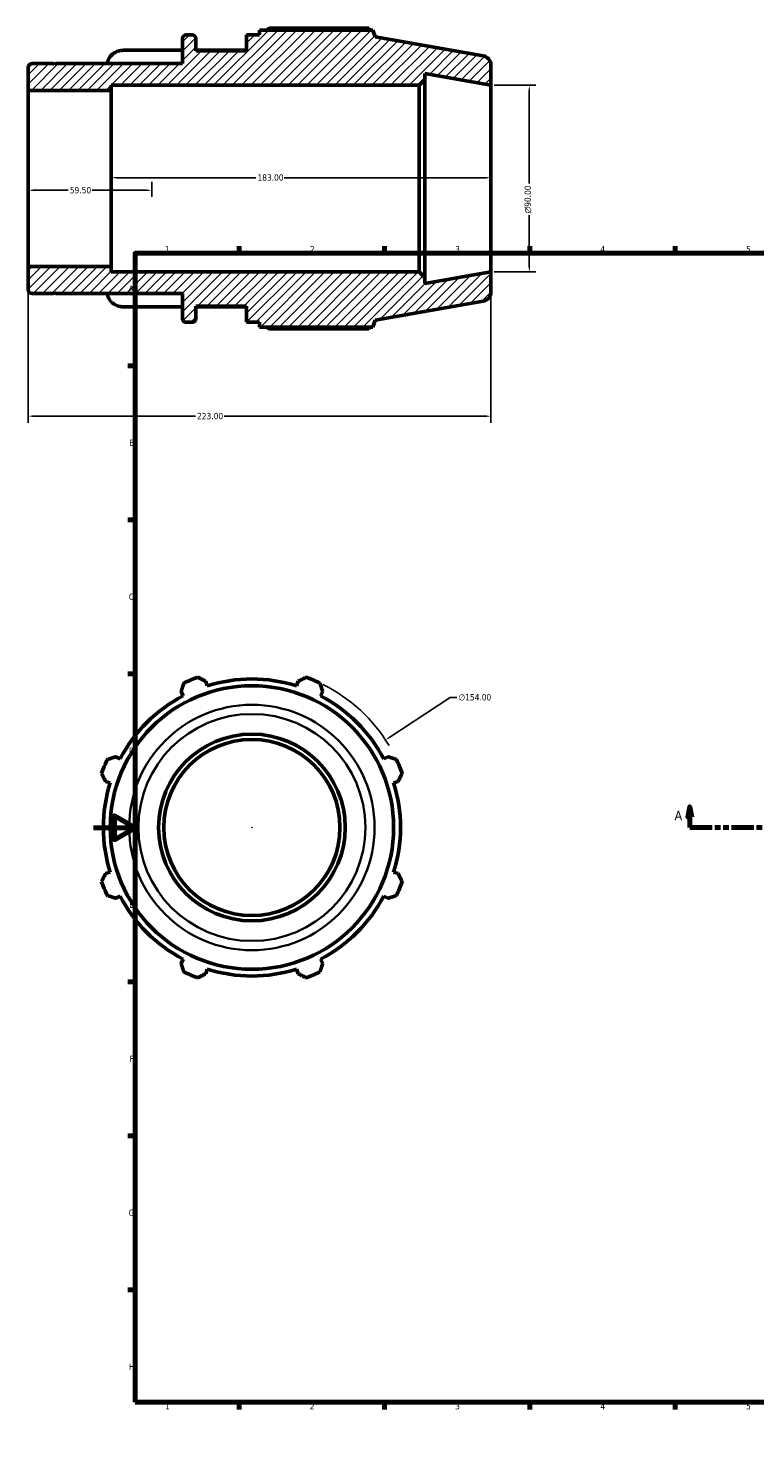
# Model space of a CAD drawing. Header units: millimetres. Extents: x -32 to 907, y -48 to 734.
# Tile 1 of 3: x -32 to 319, y 0 to 682. Entities that reach past the tile are written whole.
import ezdxf

# ---------------------------------------------------------------- set-up
doc = ezdxf.new("R2010")
doc.units = ezdxf.units.MM
doc.linetypes.add('DOUBLE_DASH_CHAIN', pattern=[1.2403, 0.6614, -0.0827, 0.1654, -0.0827, 0.1654, -0.0827])
for name, color, linetype, lineweight in [('Border (ANSI)', 7, 'Continuous', 70), ('Dimension (ANSI)', 7, 'Continuous', 25), ('Hatch (ANSI)', 7, 'Continuous', 18), ('Section Line (ANSI)', 7, 'DOUBLE_DASH_CHAIN', 70), ('Visible (ANSI)', 7, 'Continuous', 50), ('Visible Narrow (ANSI)', 7, 'Continuous', 35)]:
    doc.layers.add(name, color=color, linetype=linetype, lineweight=lineweight)
doc.styles.add('Label Text (ANSI)', font='tahoma.ttf')
doc.styles.add('Note Text (ANSI)', font='tahoma.ttf')
doc.dimstyles.new('Default - mm (ANSI)', dxfattribs={"dimtxt": 3.048, "dimasz": 2.5, "dimexe": 3.175, "dimexo": 1.6002, "dimgap": 0.8, "dimtad": 0, "dimtoh": 1, "dimrnd": 1e-08, "dimzin": 4, "dimdsep": 46, "dimtxsty": 'Note Text (ANSI)', "dimcen": 0.09, "dimdle": 10, "dimclrd": 256, "dimclre": 256, "dimclrt": 256, "dimadec": 1, "dimazin": 1, "dimtfac": 1, "dimtofl": 0, "dimtmove": 0, "dimatfit": 3, "dimfxl": 1, "dimtolj": 1, "dimtzin": 4, "dimlwd": -1, "dimlwe": -1, "dimarcsym": 0})

# ---------------------------------------------------------------- blocks, each defined once
blk = doc.blocks.new('Borders Default Border')
at = {"layer": 'Border (ANSI)'}
for p, q in [((70.08, 574), (70.08, 577.45)), ((140.17, 574), (140.17, 577.45)), ((210.25, 574), (210.25, 577.45)), ((280.33, 574), (280.33, 577.45)), ((350.42, 574), (350.42, 577.45)), ((490.58, 574), (490.58, 577.45)), ((560.67, 574), (560.67, 577.45)), ((630.75, 574), (630.75, 577.45)), ((700.83, 574), (700.83, 577.45)), ((770.92, 574), (770.92, 577.45)), ((20, 519.75), (16.55, 519.75)), ((821, 519.75), (824.45, 519.75)), ((20, 445.5), (16.55, 445.5)), ((821, 445.5), (824.45, 445.5)), ((20, 371.25), (16.55, 371.25)), ((821, 371.25), (824.45, 371.25)), ((20, 222.75), (16.55, 222.75)), ((821, 222.75), (824.45, 222.75)), ((20, 148.5), (16.55, 148.5)), ((821, 148.5), (824.45, 148.5)), ((20, 74.25), (16.55, 74.25)), ((821, 74.25), (824.45, 74.25)), ((70.08, 20), (70.08, 16.55)), ((140.17, 20), (140.17, 16.55)), ((210.25, 20), (210.25, 16.55)), ((280.33, 20), (280.33, 16.55)), ((350.42, 20), (350.42, 16.55)), ((490.58, 20), (490.58, 16.55)), ((560.67, 20), (560.67, 16.55)), ((630.75, 20), (630.75, 16.55)), ((700.83, 20), (700.83, 16.55)), ((770.92, 20), (770.92, 16.55))]:
    blk.add_line(p, q, dxfattribs=at)
at = {"layer": 'Border (ANSI)', "flags": 128}
for points in [[(420.5, 594), (420.5, 574), (414.73, 584), (426.27, 584), (420.5, 574)], [(20, 20), (20, 574), (821, 574), (821, 20), (20, 20)], [(0, 297), (20, 297), (10, 302.77), (10, 291.23), (20, 297)], [(841, 297), (821, 297), (831, 302.77), (831, 291.23), (821, 297)], [(420.5, 0), (420.5, 20), (414.73, 10), (426.27, 10), (420.5, 20)]]:
    blk.add_lwpolyline(points, dxfattribs=at)
at = {"layer": 'Border (ANSI)', "attachment_point": 7, "style": 'Note Text (ANSI)'}
for s, insert, char_height in [('1', (34.35, 574.4), 3.05), ('2', (104.2, 574.4), 3.05), ('3', (174.26, 574.34), 3.05), ('4', (244.23, 574.4), 3.05), ('5', (314.48, 574.34), 3.05), ('6', (384.49, 574.34), 3.05), ('7', (454.6, 574.4), 3.05), ('8', (524.63, 574.33), 3.05), ('9', (594.7, 574.34), 3.05), ('10', (663.96, 574.34), 3.048), ('11', (734.04, 574.4), 3.048), ('12', (804.13, 574.4), 3.048), ('A', (16.78, 555.35), 3.05), ('A', (821.63, 555.35), 3.05), ('B', (17.15, 481.1), 3.05), ('B', (821.99, 481.1), 3.05), ('C', (16.95, 406.8), 3.05), ('C', (821.8, 406.8), 3.05), ('D', (16.96, 332.6), 3.05), ('D', (821.81, 332.6), 3.05), ('E', (17.21, 258.35), 3.05), ('E', (822.05, 258.35), 3.05), ('F', (17.29, 184.1), 3.05), ('F', (822.14, 184.1), 3.05), ('G', (16.81, 109.79), 3.05), ('G', (821.66, 109.79), 3.05), ('H', (16.97, 35.6), 3.05), ('H', (821.81, 35.6), 3.05), ('1', (34.35, 16.55), 3.05), ('2', (104.2, 16.55), 3.05), ('3', (174.26, 16.49), 3.05), ('4', (244.23, 16.55), 3.05), ('5', (314.48, 16.49), 3.05), ('6', (384.49, 16.49), 3.05), ('7', (454.6, 16.55), 3.05), ('8', (524.63, 16.48), 3.05), ('9', (594.7, 16.49), 3.05), ('10', (663.96, 16.49), 3.048), ('11', (734.04, 16.55), 3.048), ('12', (804.13, 16.55), 3.048)]:
    blk.add_mtext(s, dxfattribs=dict(at, insert=insert, char_height=char_height))
blk = doc.blocks.new('2dTransSection0')
at = {"layer": 'Section Line (ANSI)', "linetype": 'Continuous'}
for p, q in [((287.38, 307.11), (286.38, 302.11)), ((287.38, 302.11), (287.38, 307.11)), ((288.38, 302.11), (287.38, 307.11)), ((639.68, 307.11), (638.68, 302.11)), ((639.68, 302.11), (639.68, 307.11)), ((640.68, 302.11), (639.68, 307.11)), ((286.38, 302.11), (288.38, 302.11)), ((287.38, 297.11), (287.38, 302.11)), ((638.68, 302.11), (640.68, 302.11)), ((639.68, 297.11), (639.68, 302.11)), ((287.38, 297.11), (297.89, 297.11)), ((629.18, 297.11), (639.68, 297.11))]:
    blk.add_line(p, q, dxfattribs=at)
at = {"layer": 'Section Line (ANSI)', "linetype": 'DOUBLE_DASH_CHAIN', "ltscale": 16.210289}
blk.add_line((287.38, 297.11), (639.68, 297.11), dxfattribs=at)
at = {"layer": 'Section Line (ANSI)', "linetype": 'Continuous', "flags": 128}
for points in [[(288.38, 302.11), (287.38, 307.11), (286.38, 302.11), (288.38, 302.11)], [(640.68, 302.11), (639.68, 307.11), (638.68, 302.11), (640.68, 302.11)]]:
    blk.add_lwpolyline(points, dxfattribs=at)
at = {"layer": 'Section Line (ANSI)'}
for points in [[(288.38, 302.11), (287.38, 307.11), (286.38, 302.11), (288.38, 302.11)], [(640.68, 302.11), (639.68, 307.11), (638.68, 302.11), (640.68, 302.11)]]:
    blk.add_solid(points, dxfattribs=at)
at = {"layer": 'Section Line (ANSI)', "char_height": 4.57, "attachment_point": 7, "style": 'Label Text (ANSI)'}
for insert in [(280.02, 300.61), (643.15, 300.61)]:
    blk.add_mtext('A', dxfattribs=dict(at, insert=insert))
blk = doc.blocks.new('*D7')
at = {"layer": 'Defpoints', "color": 0, "transparency": 16777216}
for p in [(191.5, 655), (191.5, 565), (210.01, 565)]:
    blk.add_point(p, dxfattribs=at)
at = {"layer": 'Dimension (ANSI)', "transparency": 16777216}
for p, q in [((193.1, 655), (213.19, 655)), ((210.01, 652.5), (210.01, 607.57)), ((210.01, 567.5), (210.01, 592.43)), ((193.1, 565), (213.19, 565))]:
    blk.add_line(p, q, dxfattribs=at)
for points in [[(209.6, 652.5), (210.43, 652.5), (210.01, 655)], [(209.6, 567.5), (210.43, 567.5), (210.01, 565)]]:
    blk.add_solid(points, dxfattribs=at)
at = {"layer": 'Dimension (ANSI)', "transparency": 16777216, "insert": (207.72, 593.23), "char_height": 3.048, "attachment_point": 1, "rotation": 90, "style": 'Note Text (ANSI)'}
blk.add_mtext('\\A1;\\fAIGDT|b0|i0;\\H3.0480;\\ln\\fTahoma|b0|i0;\\H3.0480;90.00', dxfattribs=at)
blk = doc.blocks.new('*D8')
at = {"layer": 'Defpoints', "color": 0, "transparency": 16777216}
for p in [(-31.5, 567.54), (191.5, 565), (-31.5, 495.43)]:
    blk.add_point(p, dxfattribs=at)
at = {"layer": 'Dimension (ANSI)', "transparency": 16777216}
for p, q in [((-31.5, 565.94), (-31.5, 492.25)), ((191.5, 563.4), (191.5, 492.25)), ((-29, 495.43), (49.04, 495.43)), ((189, 495.43), (62.96, 495.43))]:
    blk.add_line(p, q, dxfattribs=at)
for points in [[(-29, 495.84), (-29, 495.01), (-31.5, 495.43)], [(189, 495.84), (189, 495.01), (191.5, 495.43)]]:
    blk.add_solid(points, dxfattribs=at)
at = {"layer": 'Dimension (ANSI)', "transparency": 16777216, "insert": (49.84, 497.01), "char_height": 3.048, "attachment_point": 1, "style": 'Note Text (ANSI)'}
blk.add_mtext('\\A1;223.00', dxfattribs=at)
blk = doc.blocks.new('*D9')
at = {"layer": 'Defpoints', "color": 0, "transparency": 16777216}
for p in [(8.5, 610.43), (8.5, 610), (191.5, 610)]:
    blk.add_point(p, dxfattribs=at)
at = {"layer": 'Dimension (ANSI)', "transparency": 16777216}
for p, q in [((11, 610.43), (78.16, 610.43)), ((189, 610.43), (91.84, 610.43))]:
    blk.add_line(p, q, dxfattribs=at)
for points in [[(11, 610.84), (11, 610.01), (8.5, 610.43)], [(189, 610.84), (189, 610.01), (191.5, 610.43)]]:
    blk.add_solid(points, dxfattribs=at)
at = {"layer": 'Dimension (ANSI)', "transparency": 16777216, "insert": (78.96, 612.02), "char_height": 3.048, "attachment_point": 1, "style": 'Note Text (ANSI)'}
blk.add_mtext('\\A1;183.00', dxfattribs=at)
blk = doc.blocks.new('*D10')
at = {"layer": 'Defpoints', "color": 0, "transparency": 16777216}
for p in [(-31.5, 610), (28, 610), (28, 604.35)]:
    blk.add_point(p, dxfattribs=at)
at = {"layer": 'Dimension (ANSI)', "transparency": 16777216}
for p, q in [((28, 608.4), (28, 601.18)), ((-29, 604.35), (-12.3, 604.35)), ((25.5, 604.35), (-0.7, 604.35))]:
    blk.add_line(p, q, dxfattribs=at)
for points in [[(-29, 604.77), (-29, 603.93), (-31.5, 604.35)], [(25.5, 604.77), (25.5, 603.93), (28, 604.35)]]:
    blk.add_solid(points, dxfattribs=at)
at = {"layer": 'Dimension (ANSI)', "transparency": 16777216, "insert": (-11.5, 605.94), "char_height": 3.048, "attachment_point": 1, "style": 'Note Text (ANSI)'}
blk.add_mtext('\\A1;59.50', dxfattribs=at)
blk = doc.blocks.new('*D11')
at = {"layer": 'Defpoints', "color": 0, "transparency": 16777216}
for p in [(140.68, 339.31), (11.88, 254.9)]:
    blk.add_point(p, dxfattribs=at)
at = {"layer": 'Dimension (ANSI)', "transparency": 16777216}
for p, q in [((171.92, 359.78), (142.78, 340.68)), ((175.14, 359.78), (171.92, 359.78)), ((76.19, 297.11), (76.37, 297.11)), ((76.28, 297.02), (76.28, 297.2))]:
    blk.add_line(p, q, dxfattribs=at)
blk.add_arc((76.28, 297.11), 77, 30.87474, 63.60127, dxfattribs=at)
blk.add_solid([(142.55, 341.03), (143, 340.33), (140.68, 339.31)], dxfattribs=at)
at = {"layer": 'Dimension (ANSI)', "transparency": 16777216, "insert": (175.94, 361.42), "char_height": 3.048, "attachment_point": 1, "style": 'Note Text (ANSI)'}
blk.add_mtext('\\A1;∅154.00', dxfattribs=at)

msp = doc.modelspace()

# ---------------------------------------------------------------- hatches: boundary and pattern name
at = {"layer": 'Hatch (ANSI)'}
h = msp.add_hatch(dxfattribs=at)
h.set_pattern_fill('ANSI31', color=256, scale=25.4, style=0)
h.set_pattern_definition([(45, (0, 0), (-2.245064, 2.245064), [])])
edge = h.paths.add_edge_path()
edge.add_ellipse((187, 555.2759), major_axis=(0.7814, -4.4316), ratio=1, start_angle=0, end_angle=80)
edge.add_line((191.5, 555.2759), (191.5, 565))
edge.add_line((191.5, 565), (159.6429, 559.3827))
edge.add_line((159.6429, 559.3827), (159.6429, 562.3))
edge.add_line((159.6429, 562.3), (156.9429, 565))
edge.add_line((156.9429, 565), (8.5, 565))
edge.add_line((8.5, 565), (8.5, 567.537))
edge.add_line((8.5, 567.537), (-31.5, 567.537))
edge.add_line((-31.5, 567.537), (-31.5, 556.36))
edge.add_ellipse((-29.7, 556.36), major_axis=(-1.8, 0), ratio=1, start_angle=0, end_angle=90)
edge.add_line((-29.7, 554.56), (-19.4, 554.56))
edge.add_line((-19.4, 554.56), (-18.9, 555.06))
edge.add_line((-18.9, 555.06), (-18.4, 554.56))
edge.add_line((-18.4, 554.56), (42.8333, 554.56))
edge.add_line((42.8333, 554.56), (42.8333, 542.5))
edge.add_ellipse((44.6333, 542.5), major_axis=(-1.8, 0), ratio=1, start_angle=0, end_angle=90)
edge.add_line((44.6333, 540.7), (47.4048, 540.7))
edge.add_ellipse((47.4048, 542.5), major_axis=(0, -1.8), ratio=1, start_angle=0, end_angle=90)
edge.add_line((49.2048, 542.5), (49.2048, 548.4))
edge.add_line((49.2048, 548.4), (73.6286, 548.4))
edge.add_line((73.6286, 548.4), (73.6286, 540.7))
edge.add_line((73.6286, 540.7), (80, 540.7))
edge.add_line((80, 540.7), (80, 538.39))
edge.add_line((80, 538.39), (134.5563, 538.39))
edge.add_line((134.5563, 538.39), (135.75, 541.6698))
edge.add_line((135.75, 541.6698), (187.7814, 550.8443))
edge = h.paths.add_edge_path()
edge.add_ellipse((187, 664.7241), major_axis=(4.5, 0), ratio=1, start_angle=0, end_angle=80)
edge.add_line((187.7814, 669.1557), (135.75, 678.3302))
edge.add_line((135.75, 678.3302), (134.5563, 681.61))
edge.add_line((134.5563, 681.61), (80, 681.61))
edge.add_line((80, 681.61), (80, 679.3))
edge.add_line((80, 679.3), (73.6286, 679.3))
edge.add_line((73.6286, 679.3), (73.6286, 671.6))
edge.add_line((73.6286, 671.6), (49.2048, 671.6))
edge.add_line((49.2048, 671.6), (49.2048, 677.5))
edge.add_ellipse((47.4048, 677.5), major_axis=(1.8, 0), ratio=1, start_angle=0, end_angle=90)
edge.add_line((47.4048, 679.3), (44.6333, 679.3))
edge.add_ellipse((44.6333, 677.5), major_axis=(0, 1.8), ratio=1, start_angle=0, end_angle=90)
edge.add_line((42.8333, 677.5), (42.8333, 665.44))
edge.add_line((42.8333, 665.44), (-18.4, 665.44))
edge.add_line((-18.4, 665.44), (-18.9, 664.94))
edge.add_line((-18.9, 664.94), (-19.4, 665.44))
edge.add_line((-19.4, 665.44), (-29.7, 665.44))
edge.add_ellipse((-29.7, 663.64), major_axis=(0, 1.8), ratio=1, start_angle=0, end_angle=90)
edge.add_line((-31.5, 663.64), (-31.5, 652.463))
edge.add_line((-31.5, 652.463), (8.5, 652.463))
edge.add_line((8.5, 652.463), (8.5, 655))
edge.add_line((8.5, 655), (156.9429, 655))
edge.add_line((156.9429, 655), (159.6429, 657.7))
edge.add_line((159.6429, 657.7), (159.6429, 660.6173))
edge.add_line((159.6429, 660.6173), (191.5, 655))
edge.add_line((191.5, 655), (191.5, 664.7241))

# ---------------------------------------------------------------- linework, layer by layer
at = {"layer": 'Visible (ANSI)'}
for p, q in [((132.5945, 682.4515), (84.62, 682.4515)), ((42.8333, 677.5), (42.8333, 665.44)), ((47.4048, 679.3), (44.6333, 679.3)), ((49.2048, 671.6), (49.2048, 677.5)), ((80, 679.3), (73.6286, 679.3)), ((73.6286, 679.3), (73.6286, 671.6)), ((134.5563, 681.61), (80, 681.61)), ((80, 681.61), (80, 679.3)), ((135.75, 678.3302), (134.5563, 681.61)), ((187.7814, 669.1557), (135.75, 678.3302)), ((42.8333, 671.8479), (14.4286, 671.8479)), ((73.6286, 671.8479), (49.2048, 671.8479)), ((73.6286, 671.6), (49.2048, 671.6)), ((-31.5, 663.64), (-31.5, 652.463)), ((-19.4, 665.44), (-29.7, 665.44)), ((-18.9, 664.94), (-19.4, 665.44)), ((-18.4, 665.44), (-18.9, 664.94)), ((42.8333, 665.44), (-18.4, 665.44)), ((191.5, 655), (191.5, 664.7241)), ((156.9429, 655), (159.6429, 657.7)), ((159.6429, 657.7), (159.6429, 660.6173)), ((159.6429, 660.6173), (191.5, 655)), ((159.6429, 562.3), (159.6429, 657.7)), ((-31.5, 652.463), (8.5, 652.463)), ((-31.5, 567.537), (-31.5, 652.463)), ((8.5, 652.463), (8.5, 655)), ((8.5, 655), (156.9429, 655)), ((8.5, 567.537), (8.5, 652.463)), ((156.9429, 655), (156.9429, 565)), ((191.5, 565), (191.5, 655)), ((8.5, 567.537), (-31.5, 567.537)), ((-31.5, 567.537), (-31.5, 556.36)), ((8.5, 565), (8.5, 567.537)), ((156.9429, 565), (8.5, 565)), ((159.6429, 562.3), (156.9429, 565)), ((191.5, 565), (159.6429, 559.3827)), ((159.6429, 559.3827), (159.6429, 562.3)), ((191.5, 555.2759), (191.5, 565)), ((-29.7, 554.56), (-19.4, 554.56)), ((-19.4, 554.56), (-18.9, 555.06)), ((-18.9, 555.06), (-18.4, 554.56)), ((-18.4, 554.56), (42.8333, 554.56)), ((42.8333, 554.56), (42.8333, 542.5)), ((42.8333, 548.1521), (14.4286, 548.1521)), ((49.2048, 542.5), (49.2048, 548.4)), ((49.2048, 548.4), (73.6286, 548.4)), ((73.6286, 548.1521), (49.2048, 548.1521)), ((73.6286, 548.4), (73.6286, 540.7)), ((135.75, 541.6698), (187.7814, 550.8443)), ((44.6333, 540.7), (47.4048, 540.7)), ((73.6286, 540.7), (80, 540.7)), ((80, 540.7), (80, 538.39)), ((134.5563, 538.39), (135.75, 541.6698)), ((80, 538.39), (134.5563, 538.39)), ((84.62, 537.5485), (132.5945, 537.5485)), ((42.1483, 362.676), (43.2149, 360.627)), ((54.7472, 365.4038), (54.0525, 367.6069)), ((98.5089, 367.6069), (97.8143, 365.4038)), ((109.3465, 360.627), (110.4132, 362.676)), ((12.7619, 330.174), (10.7129, 331.2406)), ((141.8486, 331.2406), (139.7996, 330.174)), ((5.782, 319.3363), (7.9851, 318.6417)), ((144.5764, 318.6417), (146.7795, 319.3363)), ((7.9851, 275.5746), (5.782, 274.88)), ((146.7795, 274.88), (144.5764, 275.5746)), ((10.7129, 262.9757), (12.7619, 264.0423)), ((139.7996, 264.0423), (141.8486, 262.9757)), ((43.2149, 233.5893), (42.1483, 231.5403)), ((110.4132, 231.5403), (109.3465, 233.5893)), ((54.0525, 226.6094), (54.7472, 228.8125)), ((97.8143, 228.8125), (98.5089, 226.6094))]:
    msp.add_line(p, q, dxfattribs=at)
for radius in [68.3302, 45, 42.463]:
    msp.add_circle((76.2807, 297.1081), radius, dxfattribs=at)
for centre, radius, start, end in [((44.6333, 677.5), 1.8, 90, 180), ((47.4048, 677.5), 1.8, 0, 90), ((187, 664.7241), 4.5, 0, 80), ((-29.7, 663.64), 1.8, 90, 180), ((-29.7, 556.36), 1.8, 180, 270), ((187, 555.2759), 4.5, 280, 0), ((44.6333, 542.5), 1.8, 180, 270), ((47.4048, 542.5), 1.8, 270, 0), ((76.2807, 297.1081), 77, 109.791984, 115.208016), ((76.2807, 297.1081), 71.61, 72.5, 107.5), ((76.2807, 297.1081), 77, 64.791984, 70.208016), ((76.2807, 297.1081), 71.61, 117.5, 152.5), ((76.2807, 297.1081), 71.61, 27.5, 62.5), ((76.2807, 297.1081), 77, 154.791984, 160.208016), ((76.2807, 297.1081), 77, 19.791984, 25.208016), ((76.2807, 297.1081), 71.61, 162.5, 197.5), ((76.2807, 297.1081), 71.61, 342.5, 17.5), ((76.2807, 297.1081), 77, 199.791984, 205.208016), ((76.2807, 297.1081), 77, 334.791984, 340.208016), ((76.2807, 297.1081), 71.61, 207.5, 242.5), ((76.2807, 297.1081), 71.61, 297.5, 332.5), ((76.2807, 297.1081), 77, 244.791984, 250.208016), ((76.2807, 297.1081), 71.61, 252.5, 287.5), ((76.2807, 297.1081), 77, 289.791984, 295.208016)]:
    msp.add_arc(centre, radius, start, end, dxfattribs=at)
for points, weights in [([(83.278, 681.61), (83.9377, 682.027), (84.62, 682.4515)], [1.00971909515, 1.01141186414, 1.01295737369]), ([(133.0829, 681.61), (132.8428, 682.027), (132.5945, 682.4515)], [1.00091576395, 1.00053189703, 1]), ([(84.62, 537.5485), (83.9377, 537.973), (83.278, 538.39)], [1.01295737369, 1.01141186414, 1.00971909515]), ([(132.5945, 537.5485), (132.8428, 537.973), (133.0829, 538.39)], [1, 1.00053189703, 1.00091576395]), ([(50.208, 369.5596), (52.1695, 368.5633), (54.0525, 367.6069)], [1, 1.00124943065, 1.00168205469]), ([(98.5089, 367.6069), (100.3919, 368.5633), (102.3534, 369.5596)], [1.00168205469, 1.00124943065, 1]), ([(42.1483, 362.676), (42.8035, 364.6838), (43.486, 366.7752)], [1.00168205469, 1.00124943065, 1]), ([(109.0755, 366.7752), (109.758, 364.6838), (110.4132, 362.676)], [1, 1.00124943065, 1.00168205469]), ([(6.6136, 329.9029), (8.7051, 330.5854), (10.7129, 331.2406)], [1, 1.00124943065, 1.00168205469]), ([(141.8486, 331.2406), (143.8564, 330.5854), (145.9478, 329.9029)], [1.00168205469, 1.00124943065, 1]), ([(5.782, 319.3363), (4.8255, 321.2193), (3.8293, 323.1808)], [1.00168205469, 1.00124943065, 1]), ([(148.7322, 323.1808), (147.7359, 321.2193), (146.7795, 319.3363)], [1, 1.00124943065, 1.00168205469]), ([(3.8293, 271.0355), (4.8255, 272.9969), (5.782, 274.88)], [1, 1.00124943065, 1.00168205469]), ([(146.7795, 274.88), (147.7359, 272.9969), (148.7322, 271.0355)], [1.00168205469, 1.00124943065, 1]), ([(10.7129, 262.9757), (8.7051, 263.6309), (6.6136, 264.3134)], [1.00168205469, 1.00124943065, 1]), ([(145.9478, 264.3134), (143.8564, 263.6309), (141.8486, 262.9757)], [1, 1.00124943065, 1.00168205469]), ([(43.486, 227.441), (42.8035, 229.5325), (42.1483, 231.5403)], [1, 1.00124943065, 1.00168205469]), ([(54.0525, 226.6094), (52.1695, 225.653), (50.208, 224.6567)], [1.00168205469, 1.00124943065, 1]), ([(102.3534, 224.6567), (100.3919, 225.653), (98.5089, 226.6094)], [1, 1.00124943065, 1.00168205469]), ([(110.4132, 231.5403), (109.758, 229.5325), (109.0755, 227.441)], [1.00168205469, 1.00124943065, 1])]:
    msp.add_rational_spline(points, weights, degree=2, dxfattribs=at)
for points, knots in [([(6.7352, 665.44), (6.7514, 665.7745), (6.7974, 666.1262), (6.9779, 666.9132), (7.1334, 667.3451), (7.4974, 668.107), (7.7394, 668.5072), (8.3154, 669.2546), (8.6494, 669.6017), (9.3216, 670.1844), (9.7216, 670.4737), (10.5831, 670.9728), (11.0446, 671.1825), (11.9223, 671.4976), (12.4194, 671.6321), (13.435, 671.8073), (13.9537, 671.8479), (14.4286, 671.8479)], [-1.11048851, -1.11048851, -1.11048851, -1.11048851, -0.99845621, -0.99845621, -0.85556119, -0.85556119, -0.71282716, -0.71282716, -0.57009313, -0.57009313, -0.42751343, -0.42751343, -0.28493374, -0.28493374, -0.14246687, -0.14246687, 0, 0, 0, 0]), ([(14.4286, 548.1521), (13.9537, 548.1521), (13.435, 548.1927), (12.4194, 548.3679), (11.9223, 548.5024), (11.0446, 548.8175), (10.5831, 549.0272), (9.7216, 549.5263), (9.3216, 549.8156), (8.6494, 550.3983), (8.3154, 550.7454), (7.7394, 551.4928), (7.4974, 551.893), (7.1334, 552.6549), (6.9779, 553.0868), (6.7974, 553.8738), (6.7514, 554.2255), (6.7352, 554.56)], [0, 0, 0, 0, 0.14246687, 0.14246687, 0.28493374, 0.28493374, 0.42751343, 0.42751343, 0.57009313, 0.57009313, 0.71282716, 0.71282716, 0.85556119, 0.85556119, 0.99845621, 0.99845621, 1.11048851, 1.11048851, 1.11048851, 1.11048851])]:
    msp.add_open_spline(points, degree=3, knots=knots, dxfattribs=at)
at = {"layer": 'Visible Narrow (ANSI)'}
for radius in [59.1557, 54.7241]:
    msp.add_circle((76.2807, 297.1081), radius, dxfattribs=at)

# ---------------------------------------------------------------- block references
msp.add_blockref('Borders Default Border', (0, 0))
at = {"layer": 'Section Line (ANSI)'}
msp.add_blockref('2dTransSection0', (0, 0), dxfattribs=at)

# ---------------------------------------------------------------- dimensions: what is measured, and where the dimension line sits
at = {"layer": 'Dimension (ANSI)'}
dim = msp.add_linear_dim(base=(210.014, 565), p1=(191.5, 655), p2=(191.5, 565), angle=90, text='\\fAIGDT|b0|i0;\\H3.0480;\\ln\\fTahoma|b0|i0;\\H3.0480;<>', dimstyle='Default - mm (ANSI)', override={"dimtoh": 0, "dimdec": 2, "dimtp": 0, "dimtm": 0, "dimtdec": 2, "dimatfit": 1}, dxfattribs=at)
dim.commit()
dim.dimension.update_dxf_attribs({"geometry": '*D7', "text_midpoint": (210.014, 600), "dimtype": 160})
for base, p1, p2, override, picture, middle in [((28, 604.3501), (-31.5, 610), (28, 610), {"dimtoh": 0, "dimdec": 2, "dimse1": 1, "dimtp": 0, "dimtm": 0, "dimtdec": 2, "dimatfit": 1}, '*D10', (-6.5, 604.3501)), ((8.5, 610.4255), (191.5, 610), (8.5, 610), {"dimtoh": 0, "dimdec": 2, "dimse1": 1, "dimse2": 1, "dimtp": 0, "dimtm": 0, "dimtdec": 2, "dimatfit": 1}, '*D9', (85, 610.4255)), ((-31.5, 495.4263), (191.5, 565), (-31.5, 567.537), {"dimtoh": 0, "dimdec": 2, "dimtp": 0, "dimtm": 0, "dimtdec": 2, "dimatfit": 1}, '*D8', (56, 495.4263))]:
    dim = msp.add_linear_dim(base=base, p1=p1, p2=p2, angle=180, dimstyle='Default - mm (ANSI)', override=override, dxfattribs=at)
    dim.commit()
    dim.dimension.update_dxf_attribs({"geometry": picture, "text_midpoint": middle, "dimtype": 160})
dim = msp.add_diameter_dim_2p(p1=(11.8773, 254.9039), p2=(140.6841, 339.3124), dimstyle='Default - mm (ANSI)', override={"dimtih": 1, "dimdec": 2, "dimlfac": 1, "dimtp": 0, "dimtm": 0, "dimtdec": 2}, dxfattribs=at)
dim.commit()
dim.dimension.update_dxf_attribs({"geometry": '*D11', "text_midpoint": (183.7832, 359.7832), "dimtype": 163})

doc.saveas('drawing.dxf')
